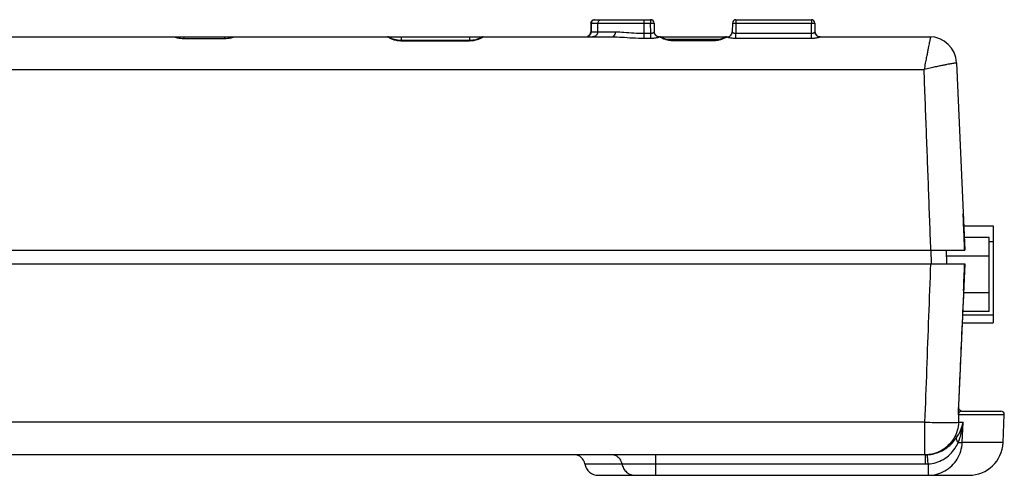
# Model space of a CAD drawing. Header units: inches. Extents: x 0 to 22, y 0 to 17.
# Tile 12 of 14: x 12.4 to 15.3, y 11.8 to 13.1. Entities that reach past the tile are written whole.
import ezdxf

# ---------------------------------------------------------------- set-up
doc = ezdxf.new("R2010")
doc.units = ezdxf.units.IN
doc.header["$LTSCALE"] = 1.21
doc.header["$MEASUREMENT"] = 0
doc.layers.get('0').update_dxf_attribs({"linetype": 'CONTINUOUS'})

msp = doc.modelspace()

# ---------------------------------------------------------------- linework, layer by layer
at = {"color": 7, "linetype": 'CONTINUOUS'}
for p, q in [((14.0954, 13.0813), (14.0949, 13.0558)), ((14.0963, 13.0813), (14.0958, 13.0558)), ((14.0959, 13.0558), (14.0964, 13.0813)), ((14.0963, 13.0813), (14.0964, 13.0813)), ((14.0964, 13.0813), (14.2703, 13.0813)), ((14.1063, 13.0911), (14.2703, 13.0911)), ((14.1155, 13.0558), (14.116, 13.0813)), ((14.2511, 13.0371), (14.2511, 13.0911)), ((14.2703, 13.0911), (14.2703, 13.0813)), ((14.2709, 13.0513), (14.2703, 13.0813)), ((14.2803, 13.0813), (14.2808, 13.0556)), ((14.51, 13.0813), (14.5095, 13.0556)), ((14.52, 13.0813), (14.5195, 13.0513)), ((14.52, 13.0911), (14.52, 13.0813)), ((14.52, 13.0911), (14.7413, 13.0911)), ((14.52, 13.0813), (14.7413, 13.0813)), ((14.7413, 13.0911), (14.7413, 13.0813)), ((14.7418, 13.0513), (14.7413, 13.0813)), ((14.7513, 13.0813), (14.7517, 13.0556)), ((11.1684, 13.0411), (14.1583, 13.0411)), ((12.8725, 13.041), (12.8725, 13.0411)), ((12.9025, 13.0411), (12.9026, 13.0352)), ((13.0225, 13.0411), (13.0224, 13.0352)), ((13.0525, 13.0411), (13.0525, 13.041)), ((13.4995, 13.041), (13.4995, 13.0411)), ((13.506, 13.0386), (13.5059, 13.0387)), ((13.5395, 13.0411), (13.5395, 13.0313)), ((13.7402, 13.0411), (13.7402, 13.0313)), ((13.7802, 13.0411), (13.7802, 13.041)), ((14.0958, 13.0558), (14.095, 13.0512)), ((14.0958, 13.0558), (14.0959, 13.0558)), ((14.0959, 13.0558), (14.1676, 13.0558)), ((14.2511, 13.0513), (14.2709, 13.0513)), ((14.2511, 13.0371), (14.2709, 13.0371)), ((14.2709, 13.0371), (14.2709, 13.0513)), ((14.2958, 13.0409), (14.2958, 13.0411)), ((14.2958, 13.0411), (14.4945, 13.0411)), ((14.2973, 13.0411), (14.2973, 13.041)), ((14.3027, 13.039), (14.3025, 13.0391)), ((14.4875, 13.0389), (14.4864, 13.0384)), ((14.4882, 13.0393), (14.4875, 13.0389)), ((14.493, 13.041), (14.493, 13.0411)), ((14.4945, 13.0411), (14.4945, 13.0409)), ((14.5195, 13.0371), (14.5195, 13.0513)), ((14.5195, 13.0513), (14.7418, 13.0513)), ((14.5195, 13.0371), (14.7418, 13.0371)), ((14.7418, 13.0371), (14.7418, 13.0513)), ((14.7667, 13.0409), (14.7667, 13.0411)), ((14.7667, 13.0411), (15.0868, 13.0411)), ((13.0224, 13.0352), (12.9026, 13.0352)), ((13.5397, 13.0299), (13.5344, 13.0301)), ((13.5395, 13.0313), (13.7402, 13.0313)), ((13.5397, 13.0287), (13.5397, 13.0299)), ((13.74, 13.0299), (13.5397, 13.0299)), ((13.74, 13.0287), (13.5397, 13.0287)), ((13.74, 13.0287), (13.74, 13.0299)), ((14.4716, 13.0332), (14.3187, 13.0332)), ((14.3226, 13.0324), (14.3188, 13.0332)), ((14.3355, 13.0312), (14.3314, 13.0313)), ((14.3355, 13.0312), (14.3355, 13.0303)), ((14.3355, 13.0312), (14.4548, 13.0312)), ((14.3355, 13.0303), (14.4548, 13.0303)), ((14.4548, 13.0312), (14.4548, 13.0303)), ((15.1668, 12.9646), (15.1907, 12.4166)), ((10.2548, 12.9455), (15.0714, 12.9455)), ((15.1876, 12.4871), (15.2741, 12.4871)), ((15.2741, 12.4871), (15.2741, 12.2031)), ((15.2616, 12.4534), (15.1891, 12.4534)), ((15.2616, 12.2369), (15.2616, 12.4534)), ((15.2616, 12.4413), (15.2741, 12.4413)), ((10.1358, 12.4166), (15.1907, 12.4166)), ((15.0912, 12.4166), (15.0919, 12.3766)), ((15.1362, 12.4166), (15.1369, 12.3766)), ((10.1364, 12.3766), (15.1907, 12.3766)), ((15.2616, 12.3992), (15.1365, 12.3992)), ((15.1907, 12.3766), (15.1717, 11.94)), ((15.1905, 12.3766), (15.1871, 12.2978)), ((15.2616, 12.291), (15.187, 12.291)), ((15.2616, 12.2369), (15.1846, 12.2369)), ((15.1831, 12.2031), (15.2741, 12.2031)), ((15.1842, 12.2273), (15.2741, 12.2273)), ((15.1726, 11.9524), (15.1723, 11.9553)), ((15.1743, 11.9488), (15.1726, 11.9524)), ((15.1806, 11.9451), (15.1805, 11.9451)), ((15.1807, 11.9451), (15.2964, 11.9451)), ((15.0739, 11.9127), (10.2396, 11.9127)), ((15.0739, 11.8171), (15.0739, 11.9127)), ((15.1727, 11.9127), (15.1735, 11.9347)), ((15.1727, 11.9127), (15.1856, 11.9127)), ((15.1735, 11.9347), (15.3064, 11.9347)), ((15.1831, 11.8527), (15.1856, 11.9127)), ((15.3028, 11.8527), (15.3064, 11.9347)), ((15.3028, 11.8527), (15.1831, 11.8527)), ((15.0753, 11.8171), (10.2381, 11.8171)), ((14.2851, 11.8171), (14.2851, 11.7571)), ((15.0753, 11.7904), (15.0753, 11.8171)), ((14.0779, 11.7904), (14.1865, 11.7904)), ((14.2851, 11.7904), (15.0753, 11.7904)), ((15.0831, 11.7906), (15.0831, 11.7571)), ((14.1174, 11.7571), (15.2029, 11.7571))]:
    msp.add_line(p, q, dxfattribs=at)
for points in [[(13.5135, 13.0352), (13.5108, 13.0363), (13.5087, 13.0372), (13.5071, 13.038), (13.506, 13.0386)], [(13.773, 13.0382), (13.7717, 13.0376), (13.77, 13.0368), (13.7678, 13.0358), (13.7652, 13.0348)], [(13.7739, 13.0387), (13.774, 13.0388), (13.7738, 13.0387), (13.773, 13.0382)], [(14.095, 13.0512), (14.0916, 13.0457), (14.0864, 13.0422)], [(14.3122, 13.0351), (14.3095, 13.036), (14.3072, 13.037), (14.3052, 13.0378), (14.3037, 13.0385), (14.3027, 13.039)], [(14.4864, 13.0384), (14.4849, 13.0377), (14.4829, 13.0369), (14.4806, 13.036), (14.4778, 13.035)], [(13.5245, 13.0317), (13.5203, 13.0328), (13.5166, 13.034), (13.5135, 13.0352)], [(13.5344, 13.0301), (13.5292, 13.0308), (13.5245, 13.0317)], [(13.7545, 13.0315), (13.75, 13.0307), (13.7451, 13.0301), (13.74, 13.0299)], [(13.7652, 13.0348), (13.7621, 13.0337), (13.7585, 13.0326), (13.7545, 13.0315)], [(14.3188, 13.0332), (14.3153, 13.0341), (14.3122, 13.0351)], [(14.3314, 13.0313), (14.3268, 13.0317), (14.3226, 13.0324)], [(14.471, 13.0331), (14.4671, 13.0323), (14.4627, 13.0316), (14.458, 13.0313), (14.4548, 13.0312)], [(14.4778, 13.035), (14.4746, 13.034), (14.471, 13.0331)], [(15.1807, 11.9451), (15.1806, 11.9451), (15.1801, 11.9452), (15.1791, 11.9454), (15.1769, 11.9465), (15.1743, 11.9488)], [(15.1805, 11.9451), (15.1799, 11.9452), (15.1797, 11.9453)]]:
    msp.add_lwpolyline(points, dxfattribs=at)
for centre, radius, start, end in [((14.2703, 13.0811), 0.01, 1, 90), ((14.52, 13.0811), 0.01, 90, 179), ((14.7413, 13.0811), 0.01, 1, 90), ((13.4995, 13.0311), 0.01, 30.6667, 89.9985), ((13.7802, 13.0311), 0.01, 90, 149.3333), ((14.0799, 13.0561), 0.015, 293.6008, 358.8868), ((14.2958, 13.0561), 0.015, 181, 270), ((14.2973, 13.0331), 0.008, 60.3333, 90), ((14.493, 13.0331), 0.008, 90, 135.0702), ((14.4945, 13.0561), 0.015, 270, 359), ((14.7667, 13.0561), 0.015, 181, 270), ((15.0868, 12.9611), 0.08, 2.5, 90), ((15.2964, 11.9351), 0.01, 357.5, 90), ((15.2029, 11.8571), 0.1, 270, 357.5), ((14.0464, 11.7851), 0.032, 9.5941, 90), ((14.1174, 11.7971), 0.04, 189.5941, 270)]:
    msp.add_arc(centre, radius, start, end, dxfattribs=at)
for points in [[(14.0954, 13.0813), (14.0954, 13.083), (14.0959, 13.0848), (14.0968, 13.0863)], [(14.0968, 13.0863), (14.0971, 13.0868), (14.0975, 13.0873), (14.0979, 13.0877)], [(14.0979, 13.0877), (14.0986, 13.0885), (14.0995, 13.0892), (14.1004, 13.0898)], [(14.1004, 13.0898), (14.1019, 13.0906), (14.1037, 13.0911), (14.1054, 13.0911)], [(14.1054, 13.0911), (14.1053, 13.0911), (14.1052, 13.0911), (14.1051, 13.091)], [(14.1217, 13.0902), (14.1231, 13.0908), (14.1245, 13.0911), (14.1259, 13.0911)], [(13.5016, 13.0395), (13.5006, 13.0398), (13.4995, 13.0402), (13.4995, 13.041)], [(13.5078, 13.0362), (13.5059, 13.0372), (13.5042, 13.0385), (13.5016, 13.0395)], [(14.0874, 13.0426), (14.0877, 13.0427), (14.088, 13.0429), (14.0883, 13.0431)], [(14.0883, 13.0431), (14.0889, 13.0434), (14.0895, 13.0438), (14.09, 13.0442)], [(14.09, 13.0442), (14.0911, 13.045), (14.092, 13.046), (14.0928, 13.047)], [(14.0928, 13.047), (14.0932, 13.0475), (14.0935, 13.048), (14.0938, 13.0485)], [(14.0938, 13.0485), (14.094, 13.0489), (14.0943, 13.0493), (14.0945, 13.0498)], [(14.0945, 13.0498), (14.0953, 13.0517), (14.0958, 13.0538), (14.0959, 13.0558)], [(14.2973, 13.041), (14.2973, 13.0402), (14.2984, 13.0399), (14.2994, 13.0396)], [(14.3013, 13.04), (14.3001, 13.0407), (14.2987, 13.041), (14.2973, 13.041)], [(14.4891, 13.04), (14.4903, 13.0407), (14.4916, 13.041), (14.493, 13.041)], [(14.4911, 13.0396), (14.492, 13.04), (14.493, 13.0402), (14.493, 13.041)], [(13.5174, 13.0324), (13.5141, 13.0334), (13.5107, 13.0346), (13.5078, 13.0362)], [(13.5285, 13.0296), (13.5248, 13.0302), (13.5211, 13.0312), (13.5174, 13.0324)], [(13.5263, 13.0313), (13.5276, 13.0313), (13.5289, 13.0313), (13.5302, 13.0313)], [(13.5397, 13.0287), (13.536, 13.0287), (13.5322, 13.029), (13.5285, 13.0296)], [(13.5302, 13.0313), (13.5333, 13.0313), (13.5364, 13.0313), (13.5395, 13.0313)], [(13.7402, 13.0313), (13.7433, 13.0313), (13.7464, 13.0313), (13.7495, 13.0313)], [(13.7495, 13.0313), (13.7508, 13.0313), (13.7521, 13.0313), (13.7534, 13.0313)], [(13.7603, 13.0317), (13.7584, 13.0312), (13.7566, 13.0307), (13.7547, 13.0303)], [(13.7649, 13.0333), (13.7634, 13.0327), (13.7618, 13.0322), (13.7603, 13.0317)], [(14.3063, 13.0363), (14.3089, 13.0351), (14.3119, 13.0342), (14.3148, 13.0334)], [(14.3148, 13.0334), (14.3183, 13.0324), (14.3217, 13.0316), (14.3252, 13.0311)], [(14.3252, 13.0311), (14.3286, 13.0306), (14.332, 13.0303), (14.3355, 13.0303)], [(14.4548, 13.0303), (14.4585, 13.0303), (14.4621, 13.0306), (14.4656, 13.0312)], [(14.4656, 13.0312), (14.4692, 13.0317), (14.4727, 13.0326), (14.4762, 13.0336)], [(15.1713, 11.9434), (15.1712, 11.9423), (15.1712, 11.9411), (15.1711, 11.94)], [(15.1718, 11.9553), (15.1716, 11.9513), (15.1714, 11.9474), (15.1713, 11.9434)], [(15.1723, 11.9553), (15.1723, 11.954), (15.1725, 11.9526), (15.173, 11.9513)], [(15.1737, 11.9498), (15.1742, 11.9489), (15.1749, 11.9481), (15.1757, 11.9474)], [(15.1766, 11.9467), (15.1778, 11.9458), (15.1792, 11.9452), (15.1807, 11.945)], [(15.1711, 11.94), (15.171, 11.9382), (15.1709, 11.9364), (15.1709, 11.9346)], [(15.1714, 11.9374), (15.1713, 11.9364), (15.1711, 11.9355), (15.1709, 11.9346)], [(15.1716, 11.936), (15.1714, 11.9355), (15.1712, 11.9351), (15.1709, 11.9346)], [(15.1717, 11.9346), (15.1714, 11.9346), (15.1711, 11.9346), (15.1709, 11.9346)], [(15.1717, 11.94), (15.1716, 11.9391), (15.1715, 11.9382), (15.1714, 11.9374)], [(15.1721, 11.9373), (15.172, 11.9369), (15.1718, 11.9364), (15.1716, 11.936)], [(15.1718, 11.9382), (15.1719, 11.9379), (15.172, 11.9376), (15.1721, 11.9373)], [(15.1722, 11.9377), (15.1722, 11.9376), (15.1721, 11.9374), (15.1721, 11.9373)], [(15.1722, 11.9402), (15.1724, 11.9398), (15.1725, 11.9394), (15.1727, 11.939)], [(15.1728, 11.9393), (15.1728, 11.9392), (15.1727, 11.9391), (15.1727, 11.939)], [(15.1734, 11.9402), (15.1732, 11.9399), (15.173, 11.9396), (15.1728, 11.9393)], [(15.0753, 11.8171), (15.0748, 11.8171), (15.0744, 11.8171), (15.0739, 11.8171)], [(15.0812, 11.8174), (15.0793, 11.8172), (15.0773, 11.8171), (15.0753, 11.8171)], [(15.0753, 11.8171), (15.0763, 11.8171), (15.0773, 11.8171), (15.0783, 11.8172)], [(15.0783, 11.8172), (15.0793, 11.8172), (15.0803, 11.8172), (15.0813, 11.8173)]]:
    msp.add_open_spline(points, degree=3, dxfattribs=at)
for points, knots in [([(14.0954, 13.0813), (14.0955, 13.0813), (14.0958, 13.0816), (14.096, 13.0814), (14.0963, 13.0813), (14.0963, 13.0813)], [0, 0, 0, 0, 0.036096, 0.945512, 1, 1, 1, 1]), ([(14.0963, 13.0813), (14.0963, 13.083), (14.0973, 13.0865), (14.1011, 13.0902), (14.1046, 13.0911), (14.1063, 13.0911)], [0, 0, 0, 0, 0.336004, 0.664904, 1, 1, 1, 1]), ([(14.1063, 13.0911), (14.1046, 13.0911), (14.1011, 13.0902), (14.0973, 13.0864), (14.0964, 13.083), (14.0964, 13.0813)], [0, 0, 0, 0, 0.336167, 0.673138, 1, 1, 1, 1]), ([(14.116, 13.0813), (14.116, 13.083), (14.117, 13.0865), (14.1197, 13.0891), (14.1215, 13.0901), (14.1217, 13.0902)], [0, 0, 0, 0, 0.463819, 0.927045, 1, 1, 1, 1]), ([(14.2703, 13.0813), (14.2712, 13.0813), (14.2729, 13.0813), (14.2753, 13.0813), (14.2778, 13.0815), (14.279, 13.0811), (14.2803, 13.0815), (14.2803, 13.0813)], [0, 0, 0, 0, 0.254278, 0.513608, 0.751139, 0.928969, 1, 1, 1, 1]), ([(14.51, 13.0813), (14.51, 13.0814), (14.5107, 13.0812), (14.5116, 13.0814), (14.5138, 13.0813), (14.5166, 13.0814), (14.5188, 13.0813), (14.52, 13.0813)], [0, 0, 0, 0, 0.033972, 0.14497, 0.344267, 0.634007, 1, 1, 1, 1]), ([(14.7413, 13.0813), (14.7421, 13.0813), (14.7439, 13.0813), (14.7463, 13.0813), (14.7487, 13.0815), (14.7499, 13.0811), (14.7513, 13.0815), (14.7513, 13.0813)], [0, 0, 0, 0, 0.254278, 0.513608, 0.751139, 0.928969, 1, 1, 1, 1]), ([(12.9026, 13.0352), (12.8995, 13.0352), (12.8935, 13.0355), (12.8855, 13.0369), (12.8786, 13.0384), (12.8753, 13.0401), (12.8725, 13.0405), (12.8725, 13.041)], [0, 0, 0, 0, 0.302096, 0.579878, 0.803346, 0.947739, 1, 1, 1, 1]), ([(13.0525, 13.041), (13.0525, 13.0405), (13.0497, 13.0401), (13.0464, 13.0384), (13.0395, 13.0369), (13.0315, 13.0355), (13.0255, 13.0352), (13.0224, 13.0352)], [0, 0, 0, 0, 0.052261, 0.196654, 0.420122, 0.697904, 1, 1, 1, 1]), ([(13.4995, 13.041), (13.5012, 13.041), (13.5047, 13.0401), (13.5072, 13.0376), (13.5081, 13.0361)], [0, 0, 0, 0, 0.500092, 1, 1, 1, 1]), ([(13.7802, 13.041), (13.7802, 13.0409), (13.7797, 13.0405), (13.779, 13.04), (13.7777, 13.0392), (13.7761, 13.0383), (13.774, 13.0372), (13.7715, 13.036), (13.7684, 13.0346), (13.7661, 13.0337), (13.7649, 13.0333)], [0, 0, 0, 0, 0.027494, 0.084819, 0.168801, 0.27857, 0.414012, 0.576349, 0.768765, 1, 1, 1, 1]), ([(13.7802, 13.041), (13.7785, 13.041), (13.775, 13.0401), (13.7724, 13.0376), (13.7716, 13.0361)], [0, 0, 0, 0, 0.500092, 1, 1, 1, 1]), ([(14.0949, 13.0558), (14.095, 13.0558), (14.0954, 13.0557), (14.0956, 13.0556), (14.0958, 13.0557)], [0, 0, 0, 0, 0.148775, 1, 1, 1, 1]), ([(14.1155, 13.0558), (14.1155, 13.0533), (14.114, 13.0481), (14.1083, 13.0425), (14.1031, 13.0411), (14.1005, 13.0411)], [0, 0, 0, 0, 0.333774, 0.667115, 1, 1, 1, 1]), ([(14.1583, 13.0411), (14.16, 13.0411), (14.1637, 13.043), (14.1668, 13.0487), (14.1675, 13.0533), (14.1676, 13.0558)], [0, 0, 0, 0, 0.264391, 0.60175, 1, 1, 1, 1]), ([(14.1583, 13.0411), (14.1675, 13.0411), (14.1873, 13.04), (14.2182, 13.0378), (14.24, 13.0371), (14.2511, 13.0371)], [0, 0, 0, 0, 0.296042, 0.641016, 1, 1, 1, 1]), ([(14.1676, 13.0558), (14.1758, 13.0558), (14.1937, 13.0545), (14.2214, 13.052), (14.2411, 13.0513), (14.2511, 13.0513)], [0, 0, 0, 0, 0.295639, 0.641037, 1, 1, 1, 1]), ([(14.2709, 13.0513), (14.2714, 13.0513), (14.2725, 13.0513), (14.2743, 13.0516), (14.276, 13.0521), (14.2775, 13.0528), (14.2789, 13.0536), (14.2799, 13.0544), (14.2805, 13.055), (14.2808, 13.0555), (14.2808, 13.0556)], [0, 0, 0, 0, 0.146162, 0.302813, 0.463662, 0.618813, 0.757682, 0.871569, 0.953425, 1, 1, 1, 1]), ([(14.2709, 13.0371), (14.2722, 13.0371), (14.2751, 13.0372), (14.2793, 13.0375), (14.2836, 13.0379), (14.2875, 13.0386), (14.2908, 13.0392), (14.2934, 13.0399), (14.2948, 13.0404), (14.2958, 13.0407), (14.2958, 13.0409)], [0, 0, 0, 0, 0.162515, 0.334935, 0.507532, 0.667549, 0.803544, 0.907685, 0.974234, 1, 1, 1, 1]), ([(14.2958, 13.0409), (14.2932, 13.0409), (14.288, 13.0423), (14.2823, 13.0479), (14.2808, 13.0531), (14.2808, 13.0556)], [0, 0, 0, 0, 0.3336, 0.666931, 1, 1, 1, 1]), ([(14.2994, 13.0396), (14.302, 13.0387), (14.3039, 13.0374), (14.3061, 13.0364), (14.3063, 13.0363)], [0, 0, 0, 0, 0.885311, 1, 1, 1, 1]), ([(14.4762, 13.0336), (14.4794, 13.0345), (14.4847, 13.0362), (14.4886, 13.0388), (14.4911, 13.0396)], [0, 0, 0, 0, 0.598927, 1, 1, 1, 1]), ([(14.4945, 13.0409), (14.4971, 13.0409), (14.5023, 13.0423), (14.508, 13.0479), (14.5095, 13.0531), (14.5095, 13.0556)], [0, 0, 0, 0, 0.333618, 0.66695, 1, 1, 1, 1]), ([(14.4945, 13.0409), (14.4945, 13.0405), (14.4966, 13.0402), (14.4978, 13.0397), (14.4988, 13.0394)], [0, 0, 0, 0, 0.262207, 1, 1, 1, 1]), ([(14.4988, 13.0394), (14.5004, 13.0389), (14.5048, 13.0382), (14.5116, 13.0373), (14.5167, 13.0371), (14.5195, 13.0371)], [0, 0, 0, 0, 0.26453, 0.608626, 1, 1, 1, 1]), ([(14.5095, 13.0556), (14.5095, 13.0554), (14.5101, 13.0547), (14.5114, 13.0536), (14.5135, 13.0524), (14.5162, 13.0515), (14.5184, 13.0513), (14.5195, 13.0513)], [0, 0, 0, 0, 0.073891, 0.222228, 0.442007, 0.708312, 1, 1, 1, 1]), ([(14.7418, 13.0513), (14.7424, 13.0513), (14.7435, 13.0513), (14.7452, 13.0516), (14.7469, 13.0521), (14.7485, 13.0528), (14.7498, 13.0536), (14.7508, 13.0544), (14.7514, 13.055), (14.7517, 13.0555), (14.7517, 13.0556)], [0, 0, 0, 0, 0.146162, 0.302813, 0.463662, 0.618813, 0.757682, 0.871569, 0.953425, 1, 1, 1, 1]), ([(14.7418, 13.0371), (14.7432, 13.0371), (14.746, 13.0372), (14.7503, 13.0375), (14.7545, 13.0379), (14.7585, 13.0386), (14.7617, 13.0392), (14.7644, 13.0399), (14.7657, 13.0404), (14.7667, 13.0407), (14.7667, 13.0409)], [0, 0, 0, 0, 0.162515, 0.334935, 0.507532, 0.667549, 0.803544, 0.907685, 0.974234, 1, 1, 1, 1]), ([(14.7667, 13.0409), (14.7642, 13.0409), (14.759, 13.0423), (14.7532, 13.0479), (14.7518, 13.0531), (14.7517, 13.0556)], [0, 0, 0, 0, 0.333599, 0.666931, 1, 1, 1, 1]), ([(15.0906, 13.041), (15.0905, 13.0408), (15.0904, 13.0401), (15.09, 13.0388), (15.0896, 13.0368), (15.0892, 13.0353), (15.0891, 13.0344)], [0, 0, 0, 0, 0.105546, 0.304977, 0.599345, 1, 1, 1, 1]), ([(13.7547, 13.0303), (13.7524, 13.0298), (13.7476, 13.029), (13.7426, 13.0287), (13.74, 13.0287)], [0, 0, 0, 0, 0.463771, 1, 1, 1, 1]), ([(15.0891, 13.0344), (15.0888, 13.0332), (15.0882, 13.0305), (15.0873, 13.0258), (15.086, 13.0198), (15.0845, 13.0123), (15.0827, 13.0031), (15.0805, 12.9919), (15.0778, 12.9785), (15.0747, 12.9628), (15.0726, 12.9515), (15.0714, 12.9455)], [0, 0, 0, 0, 0.039785, 0.091535, 0.158036, 0.241701, 0.344706, 0.469808, 0.619751, 0.79632, 1, 1, 1, 1]), ([(15.1043, 12.9528), (15.0991, 12.9517), (15.0882, 12.9493), (15.0772, 12.9469), (15.0714, 12.9455)], [0, 0, 0, 0, 0.467147, 1, 1, 1, 1]), ([(15.1668, 12.9644), (15.166, 12.9643), (15.1641, 12.9641), (15.1609, 12.9637), (15.1569, 12.9631), (15.1517, 12.9623), (15.1454, 12.9612), (15.1375, 12.9597), (15.1281, 12.9578), (15.1168, 12.9555), (15.1087, 12.9538), (15.1043, 12.9528)], [0, 0, 0, 0, 0.038424, 0.088113, 0.151502, 0.231917, 0.332803, 0.457032, 0.607391, 0.787299, 1, 1, 1, 1]), ([(15.0913, 12.4166), (15.0891, 12.4754), (15.0847, 12.5929), (15.078, 12.7691), (15.0736, 12.8867), (15.0714, 12.9455)], [0, 0, 0, 0, 0.333226, 0.666559, 1, 1, 1, 1]), ([(15.19, 12.4166), (15.1894, 12.4342), (15.1881, 12.4695), (15.1867, 12.5048), (15.1861, 12.5224)], [0, 0, 0, 0, 0.499976, 1, 1, 1, 1]), ([(15.0739, 11.9127), (15.0758, 11.9642), (15.0797, 12.0673), (15.0855, 12.2219), (15.0894, 12.325), (15.0913, 12.3766)], [0, 0, 0, 0, 0.332991, 0.666347, 1, 1, 1, 1]), ([(15.1871, 12.2978), (15.1876, 12.3109), (15.1886, 12.3372), (15.1896, 12.3635), (15.1901, 12.3766)], [0, 0, 0, 0, 0.500018, 1, 1, 1, 1]), ([(15.1871, 12.2978), (15.1852, 12.2557), (15.1815, 12.1733), (15.1764, 12.0591), (15.1732, 11.987), (15.1718, 11.9553)], [0, 0, 0, 0, 0.368574, 0.722018, 1, 1, 1, 1]), ([(15.1873, 12.2978), (15.1873, 12.2978), (15.1872, 12.2978), (15.1872, 12.2978), (15.1871, 12.2978)], [0, 0, 0, 0, 0.421431, 1, 1, 1, 1]), ([(15.1718, 11.9434), (15.1718, 11.9429), (15.1718, 11.9419), (15.172, 11.9408), (15.1722, 11.9403), (15.1722, 11.9402)], [0, 0, 0, 0, 0.458278, 0.917654, 1, 1, 1, 1]), ([(15.173, 11.9513), (15.173, 11.9511), (15.1733, 11.9506), (15.1735, 11.9501), (15.1737, 11.9498)], [0, 0, 0, 0, 0.486869, 1, 1, 1, 1]), ([(15.1807, 11.945), (15.1803, 11.9449), (15.1796, 11.9448), (15.1785, 11.9444), (15.1775, 11.9439), (15.1766, 11.9434), (15.1757, 11.9427), (15.1748, 11.942), (15.1741, 11.9411), (15.1736, 11.9405), (15.1734, 11.9402)], [0, 0, 0, 0, 0.128945, 0.252579, 0.374005, 0.496308, 0.619241, 0.742144, 0.867622, 1, 1, 1, 1]), ([(15.1757, 11.9474), (15.1759, 11.9472), (15.1762, 11.9469), (15.1765, 11.9467), (15.1766, 11.9467)], [0, 0, 0, 0, 0.707911, 1, 1, 1, 1]), ([(15.1807, 11.9451), (15.1808, 11.9451), (15.181, 11.9451), (15.1808, 11.945), (15.1807, 11.945)], [0, 0, 0, 0, 0.504247, 1, 1, 1, 1]), ([(15.0739, 11.9127), (15.0832, 11.9124), (15.1011, 11.9118), (15.1262, 11.9114), (15.1471, 11.9113), (15.1621, 11.9118), (15.17, 11.9121), (15.1727, 11.9127)], [0, 0, 0, 0, 0.28328, 0.543792, 0.76074, 0.916862, 1, 1, 1, 1]), ([(15.1727, 11.9127), (15.1723, 11.9044), (15.1695, 11.8876), (15.1591, 11.8642), (15.1431, 11.8442), (15.1227, 11.8289), (15.1014, 11.8202), (15.0872, 11.8178), (15.0812, 11.8174)], [0, 0, 0, 0, 0.174809, 0.350566, 0.526377, 0.701524, 0.876411, 1, 1, 1, 1]), ([(15.1664, 11.8674), (15.1695, 11.8718), (15.1752, 11.8812), (15.1818, 11.8965), (15.1846, 11.9073), (15.1856, 11.9127)], [0, 0, 0, 0, 0.325788, 0.663715, 1, 1, 1, 1]), ([(15.1715, 11.8528), (15.1738, 11.8588), (15.1781, 11.8716), (15.1828, 11.8916), (15.1849, 11.9056), (15.1856, 11.9128)], [0, 0, 0, 0, 0.313302, 0.652121, 1, 1, 1, 1]), ([(15.1717, 11.94), (15.1716, 11.9397), (15.1717, 11.9391), (15.1718, 11.9385), (15.1718, 11.9382)], [0, 0, 0, 0, 0.498058, 1, 1, 1, 1]), ([(15.1735, 11.9347), (15.1733, 11.9347), (15.1727, 11.9347), (15.1721, 11.9346), (15.1718, 11.9346), (15.1717, 11.9346)], [0, 0, 0, 0, 0.401236, 0.898108, 1, 1, 1, 1]), ([(15.1727, 11.939), (15.1727, 11.9389), (15.1726, 11.9387), (15.1725, 11.9384), (15.1723, 11.9381), (15.1723, 11.9378), (15.1722, 11.9377)], [0, 0, 0, 0, 0.227326, 0.470231, 0.72784, 1, 1, 1, 1]), ([(15.1735, 11.9347), (15.1735, 11.9354), (15.1734, 11.9369), (15.173, 11.9384), (15.1727, 11.939)], [0, 0, 0, 0, 0.500147, 1, 1, 1, 1]), ([(15.0813, 11.8173), (15.0877, 11.8176), (15.1007, 11.8196), (15.1199, 11.8264), (15.1383, 11.8372), (15.1541, 11.8513), (15.1627, 11.8621), (15.1664, 11.8674)], [0, 0, 0, 0, 0.188433, 0.383076, 0.59524, 0.809797, 1, 1, 1, 1]), ([(15.1715, 11.8528), (15.1702, 11.8545), (15.168, 11.8578), (15.1661, 11.8628), (15.1661, 11.8661), (15.1664, 11.8674)], [0, 0, 0, 0, 0.40527, 0.736598, 1, 1, 1, 1]), ([(15.0831, 11.7906), (15.091, 11.7908), (15.1067, 11.7934), (15.1287, 11.8031), (15.1476, 11.8177), (15.1618, 11.8348), (15.1688, 11.8471), (15.1715, 11.8528)], [0, 0, 0, 0, 0.207361, 0.41591, 0.629882, 0.831399, 1, 1, 1, 1]), ([(15.0831, 11.7571), (15.0916, 11.7571), (15.1087, 11.7593), (15.1325, 11.7689), (15.1532, 11.7841), (15.1693, 11.8041), (15.1799, 11.8274), (15.1827, 11.8443), (15.1831, 11.8527)], [0, 0, 0, 0, 0.167079, 0.334128, 0.500913, 0.667421, 0.83374, 1, 1, 1, 1]), ([(15.1715, 11.8528), (15.1741, 11.8528), (15.1779, 11.8527), (15.1818, 11.8526), (15.1831, 11.8527)], [0, 0, 0, 0, 0.662402, 1, 1, 1, 1]), ([(14.1865, 11.7904), (14.1857, 11.7953), (14.1817, 11.8048), (14.1701, 11.8147), (14.1602, 11.8171), (14.1552, 11.8171)], [0, 0, 0, 0, 0.33453, 0.667796, 1, 1, 1, 1]), ([(15.0831, 11.7906), (15.0829, 11.7951), (15.0829, 11.8031), (15.0808, 11.8112), (15.0822, 11.8165), (15.0813, 11.8173)], [0, 0, 0, 0, 0.508988, 0.867811, 1, 1, 1, 1]), ([(14.1865, 11.7904), (14.1885, 11.7904), (14.1942, 11.7904), (14.2052, 11.7904), (14.2208, 11.7904), (14.24, 11.7904), (14.2619, 11.7904), (14.2772, 11.7904), (14.2851, 11.7904)], [0, 0, 0, 0, 0.059715, 0.17321, 0.334663, 0.534197, 0.760398, 1, 1, 1, 1]), ([(14.1865, 11.7904), (14.1873, 11.7859), (14.1904, 11.7769), (14.1995, 11.7659), (14.2117, 11.7588), (14.221, 11.7571), (14.2256, 11.7571)], [0, 0, 0, 0, 0.251002, 0.50134, 0.75092, 1, 1, 1, 1]), ([(15.0753, 11.7904), (15.0766, 11.7904), (15.0792, 11.7905), (15.0818, 11.7905), (15.0831, 11.7906)], [0, 0, 0, 0, 0.499632, 1, 1, 1, 1])]:
    msp.add_open_spline(points, degree=3, knots=knots, dxfattribs=at)

doc.saveas('drawing.dxf')
